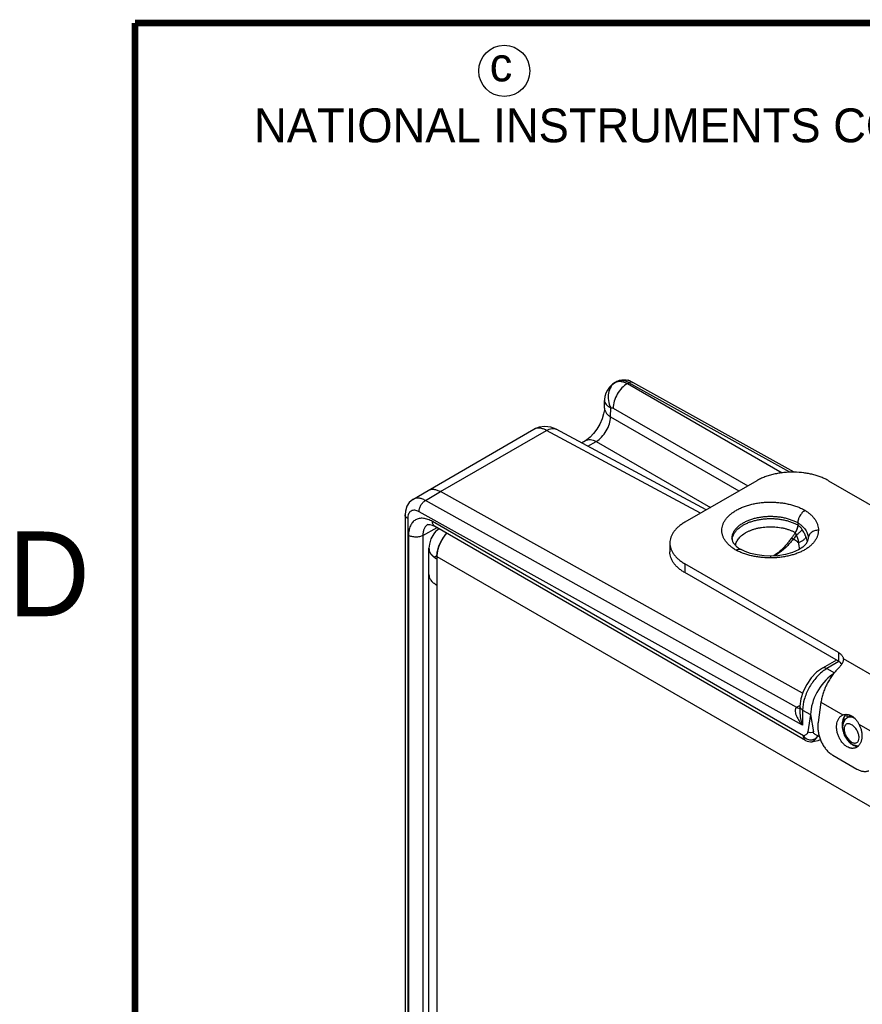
# Model space of a CAD drawing. Header units: inches. Extents: x 0 to 22, y 0 to 17.
# Tile 19 of 33: x 0.2 to 2.6, y 13.6 to 16.5. Entities that reach past the tile are written whole.
import ezdxf

# ---------------------------------------------------------------- set-up
doc = ezdxf.new("R2010")
doc.units = ezdxf.units.IN
doc.header["$LTSCALE"] = 1.21
doc.header["$MEASUREMENT"] = 0
doc.layers.get('0').update_dxf_attribs({"linetype": 'CONTINUOUS'})
for name, color, linetype in [('02___PRT_ALL_AXES', 7, 'CONTINUOUS'), ('03___PRT_ALL_CURVES', 7, 'CONTINUOUS'), ('FEATURES', 7, 'CONTINUOUS')]:
    doc.layers.add(name, color=color, linetype=linetype)
doc.styles.add('TEXTSTYLE_2', font='txt')

msp = doc.modelspace()

# ---------------------------------------------------------------- linework, layer by layer
at = {"color": 7, "linetype": 'CONTINUOUS'}
for p, q in [((1.9163, 15.4396), (1.9207, 15.4421)), ((1.9164, 15.4396), (1.9181, 15.4405)), ((1.9528, 15.4363), (1.9572, 15.4389)), ((1.9528, 15.4363), (2.409, 15.1729)), ((2.4314, 15.1747), (1.9572, 15.4389)), ((2.445, 15.1748), (1.969, 15.44)), ((1.8849, 15.3642), (1.8852, 15.3868)), ((1.8852, 15.3868), (1.8852, 15.3868)), ((1.9031, 15.3381), (1.9035, 15.3646)), ((1.9104, 15.3637), (2.3076, 15.1344)), ((1.9031, 15.3381), (2.2818, 15.1195)), ((1.3647, 15.121), (1.677, 15.3014)), ((1.4012, 15.1178), (1.7137, 15.2982)), ((1.6818, 15.3039), (1.677, 15.3013)), ((1.6818, 15.3039), (1.6818, 15.3039)), ((2.1681, 15.0538), (1.7137, 15.2982)), ((2.1852, 15.0637), (1.7428, 15.3017)), ((1.8174, 15.2615), (1.829, 15.2682)), ((1.8363, 15.2514), (1.8607, 15.2655)), ((1.8607, 15.2655), (2.1977, 15.0709)), ((1.3198, 15.0947), (1.3647, 15.121)), ((1.3565, 15.0915), (1.4012, 15.1178)), ((2.4695, 14.5225), (1.4012, 15.1178)), ((2.4521, 14.481), (1.3565, 15.0915)), ((1.2966, 15.0495), (1.2966, 12.6731)), ((2.4691, 14.4281), (1.3379, 15.0584)), ((1.3045, 15.0384), (1.3045, 12.6621)), ((1.3638, 15.0205), (1.3638, 15.0205)), ((2.4723, 14.3971), (1.3775, 15.0292)), ((2.4554, 15.0257), (2.4554, 15.019)), ((1.3491, 14.9883), (1.3911, 15.0113)), ((2.4785, 14.3834), (1.3838, 15.0155)), ((2.4479, 14.9967), (2.4477, 14.9969)), ((2.4562, 15.0185), (2.4554, 15.019)), ((1.3068, 14.9884), (1.3068, 12.7095)), ((1.3491, 14.9883), (1.3491, 12.7094)), ((2.4422, 14.9769), (2.4367, 14.9802)), ((2.4861, 14.9795), (2.4861, 14.979)), ((2.4861, 14.979), (2.4861, 14.9788)), ((2.4861, 14.979), (2.4861, 14.9788)), ((2.2857, 14.9474), (2.2879, 14.9465)), ((2.2996, 14.941), (2.2879, 14.9465)), ((2.3751, 14.9276), (2.3751, 14.9221)), ((2.5692, 14.6204), (2.5279, 14.5965)), ((2.5766, 14.6159), (2.541, 14.5953)), ((2.541, 14.5953), (2.5632, 14.583)), ((2.5575, 14.5756), (2.5575, 14.5777)), ((2.4621, 14.4869), (2.4525, 14.4812)), ((2.4618, 14.4846), (2.4616, 14.4685)), ((2.4697, 14.4732), (2.4691, 14.4281)), ((2.4697, 14.4732), (2.4933, 14.46)), ((2.4933, 14.46), (2.4854, 14.4087)), ((2.4933, 14.46), (2.5013, 14.4087)), ((2.6122, 14.4568), (2.6011, 14.4501)), ((2.6241, 14.4482), (2.6199, 14.4502)), ((2.4974, 14.3796), (2.4974, 14.3796))]:
    msp.add_line(p, q, dxfattribs=at)
at = {"color": 3, "linetype": 'CONTINUOUS'}
for p, q in [((1.3818, 14.9935), (1.373, 14.9782)), ((1.3868, 14.9997), (1.3818, 14.9935)), ((1.3959, 15.0085), (1.3868, 14.9996)), ((1.3868, 14.9996), (1.3868, 14.9997)), ((1.367, 12.7197), (1.367, 14.9511)), ((1.3905, 14.9266), (1.3905, 12.6788)), ((1.3905, 14.9266), (2.7863, 14.1207)), ((1.3728, 14.8563), (1.376, 14.8523))]:
    msp.add_line(p, q, dxfattribs=at)
at = {"color": 7, "linetype": 'CONTINUOUS', "const_width": 0.02}
for points in [[(0.5, 16.5), (0.5, 0.5)], [(21.5, 16.5), (0.5, 16.5)]]:
    msp.add_lwpolyline(points, dxfattribs=at)
at = {"color": 7, "linetype": 'CONTINUOUS'}
for points in [[(1.9164, 15.4396), (1.9088, 15.4344), (1.9002, 15.4262), (1.8938, 15.4172), (1.8893, 15.4079), (1.8865, 15.3985), (1.8853, 15.3893), (1.8852, 15.3868)], [(1.8849, 15.3642), (1.8846, 15.3588), (1.8825, 15.3468), (1.8781, 15.3323), (1.8713, 15.317), (1.8625, 15.302), (1.8525, 15.2888), (1.8423, 15.2781), (1.8331, 15.2708), (1.829, 15.2682)], [(1.7428, 15.3017), (1.7266, 15.308), (1.7094, 15.3101), (1.6925, 15.3078), (1.6818, 15.3039)], [(1.3198, 15.0947), (1.3091, 15.0858), (1.3017, 15.0742), (1.2975, 15.0602), (1.2966, 15.0495)], [(1.3638, 15.0205), (1.3655, 15.021), (1.3698, 15.0209), (1.3766, 15.019), (1.3838, 15.0155)], [(2.4861, 14.9788), (2.4845, 14.9709), (2.4795, 14.9628), (2.4704, 14.9541), (2.457, 14.9454), (2.4395, 14.9378)], [(2.3751, 14.9276), (2.3562, 14.9283), (2.3353, 14.931), (2.3162, 14.9353), (2.2996, 14.941)], [(2.4395, 14.9378), (2.4189, 14.932), (2.3961, 14.9286), (2.3751, 14.9276)], [(2.5279, 14.5965), (2.511, 14.5844), (2.495, 14.568), (2.4816, 14.5488), (2.4711, 14.5278), (2.4644, 14.5059), (2.4618, 14.4846)], [(2.4974, 14.3796), (2.5047, 14.3808), (2.5158, 14.3836), (2.522, 14.3863)]]:
    msp.add_lwpolyline(points, dxfattribs=at)
at = {"color": 3, "linetype": 'CONTINUOUS'}
msp.add_lwpolyline([(1.373, 14.9782), (1.3682, 14.963), (1.367, 14.9511)], dxfattribs=at)
at = {"color": 2, "linetype": 'CONTINUOUS'}
msp.add_circle((1.5893, 16.359), 0.0754, dxfattribs=at)
at = {"color": 7, "linetype": 'CONTINUOUS'}
for centre, radius, start, end in [((1.9407, 15.3928), 0.055, 73.436, 76.6606), ((1.9399, 15.3902), 0.0576, 70.2871, 73.4341), ((2.2999, 14.9723), 0.0387, 170.1965, 174.4187), ((2.3815, 14.945), 0.1055, 17.7839, 21.9167), ((2.3913, 14.9481), 0.0952, 13.1965, 17.8323), ((2.3407, 15.0369), 0.1046, 239.7306, 239.9069), ((2.4777, 14.4383), 0.0498, 120.4249, 120.8524), ((2.7157, 14.4715), 0.1268, 190.3552, 193.7672), ((2.7075, 14.4687), 0.1071, 189.4441, 189.8885), ((2.4935, 14.4094), 0.03, 239.9959, 277.3088), ((2.639, 14.4089), 0.0441, 236.5908, 239.963), ((2.6373, 14.4061), 0.0409, 239.9891, 243.538), ((2.6346, 14.397), 0.0302, 261.5479, 269.1847)]:
    msp.add_arc(centre, radius, start, end, dxfattribs=at)
at = {"color": 3, "linetype": 'CONTINUOUS'}
for centre, radius, start, end in [((1.4096, 14.9794), 0.0305, 112.7952, 138.389), ((1.5063, 14.9172), 0.1169, 141.0449, 146.226), ((1.5015, 14.921), 0.1107, 137.9324, 141.0088), ((1.505, 14.9171), 0.1158, 155.2553, 158.6933), ((1.5085, 14.9155), 0.1196, 149.828, 155.2596), ((1.5101, 14.9147), 0.1214, 146.2201, 149.8547), ((1.3942, 14.9511), 0.0271, 180.0445, 192.7826), ((1.4854, 14.9233), 0.0952, 165.1303, 168.3795), ((1.4073, 14.958), 0.0421, 218.7868, 219.9102), ((1.4094, 14.9599), 0.0449, 219.9438, 223.1276), ((1.422, 14.974), 0.0639, 232.6361, 235.5065), ((1.4219, 14.974), 0.0639, 233.0595, 235.4737), ((1.4261, 14.9802), 0.0713, 235.5436, 240.0227), ((1.4258, 14.9797), 0.0707, 235.5631, 240.019)]:
    msp.add_arc(centre, radius, start, end, dxfattribs=at)
at = {"color": 7, "linetype": 'CONTINUOUS'}
for centre, major_axis, ratio, start_param, end_param in [((2.5647, 14.5005), (0.0507, 0.0862), 0.58226, 0.889975, 2.360603), ((2.5646, 14.5005), (0.05, 0.0866), 0.577332, 0.848676, 0.885462)]:
    msp.add_ellipse(centre, major_axis=major_axis, ratio=ratio, start_param=start_param, end_param=end_param, dxfattribs=at)
for points, knots in [([(1.9181, 15.4405), (1.9126, 15.4373), (1.9027, 15.4278), (1.8952, 15.4081), (1.8952, 15.3859), (1.9, 15.3714), (1.9035, 15.3646)], [0, 0, 0, 0, 0.226221, 0.468112, 0.728455, 1, 1, 1, 1]), ([(1.9528, 15.4363), (1.9468, 15.4329), (1.9354, 15.4236), (1.922, 15.4057), (1.913, 15.3852), (1.9104, 15.3706), (1.9104, 15.3637)], [0, 0, 0, 0, 0.237278, 0.498977, 0.761233, 1, 1, 1, 1]), ([(1.9181, 15.4405), (1.9205, 15.4416), (1.9259, 15.4432), (1.9346, 15.4431), (1.9438, 15.4408), (1.9498, 15.438), (1.9528, 15.4363)], [0, 0, 0, 0, 0.218925, 0.453793, 0.713005, 1, 1, 1, 1]), ([(1.9207, 15.442), (1.9255, 15.4448), (1.9365, 15.4484), (1.9479, 15.4475), (1.9534, 15.4463)], [0, 0, 0, 0, 0.499196, 1, 1, 1, 1]), ([(1.9572, 15.4389), (1.954, 15.4407), (1.9476, 15.4436), (1.9378, 15.4458), (1.9286, 15.4455), (1.9231, 15.4435), (1.9207, 15.4421)], [0, 0, 0, 0, 0.288765, 0.547692, 0.781259, 1, 1, 1, 1]), ([(1.9572, 15.4389), (1.9592, 15.44), (1.9631, 15.4416), (1.9674, 15.4409), (1.969, 15.44)], [0, 0, 0, 0, 0.548047, 1, 1, 1, 1]), ([(1.9594, 15.4445), (1.9602, 15.4442), (1.9635, 15.4429), (1.9667, 15.4413), (1.969, 15.44)], [0, 0, 0, 0, 0.247471, 1, 1, 1, 1]), ([(1.8852, 15.3868), (1.8852, 15.3848), (1.8861, 15.3804), (1.8899, 15.3744), (1.8958, 15.369), (1.9008, 15.366), (1.9035, 15.3646)], [0, 0, 0, 0, 0.202004, 0.428737, 0.693644, 1, 1, 1, 1]), ([(1.8849, 15.3642), (1.8849, 15.3618), (1.8857, 15.3568), (1.8894, 15.3497), (1.8954, 15.3433), (1.9004, 15.3397), (1.9031, 15.3381)], [0, 0, 0, 0, 0.216979, 0.449724, 0.709504, 1, 1, 1, 1]), ([(1.9035, 15.3646), (1.9045, 15.365), (1.907, 15.3653), (1.9093, 15.3643), (1.9104, 15.3637)], [0, 0, 0, 0, 0.453041, 1, 1, 1, 1]), ([(1.8607, 15.2655), (1.8666, 15.269), (1.8777, 15.2785), (1.8908, 15.2965), (1.9, 15.3168), (1.9029, 15.3312), (1.9031, 15.3381)], [0, 0, 0, 0, 0.236117, 0.498882, 0.762252, 1, 1, 1, 1]), ([(1.7137, 15.2982), (1.7106, 15.2999), (1.7046, 15.3027), (1.6953, 15.305), (1.6866, 15.305), (1.6812, 15.3035), (1.6788, 15.3023)], [0, 0, 0, 0, 0.287109, 0.546485, 0.781388, 1, 1, 1, 1]), ([(1.7137, 15.2982), (1.7162, 15.2997), (1.7212, 15.3022), (1.729, 15.3042), (1.7364, 15.3042), (1.7408, 15.3027), (1.7428, 15.3017)], [0, 0, 0, 0, 0.28853, 0.547743, 0.781306, 1, 1, 1, 1]), ([(1.829, 15.2682), (1.8311, 15.2694), (1.8359, 15.2712), (1.8439, 15.2715), (1.8524, 15.2695), (1.8579, 15.267), (1.8607, 15.2655)], [0, 0, 0, 0, 0.218709, 0.452267, 0.711472, 1, 1, 1, 1]), ([(1.3647, 15.121), (1.3671, 15.1224), (1.3726, 15.1245), (1.3818, 15.1248), (1.3916, 15.1225), (1.398, 15.1196), (1.4012, 15.1178)], [0, 0, 0, 0, 0.218299, 0.45169, 0.710874, 1, 1, 1, 1]), ([(1.3565, 15.0915), (1.3532, 15.0933), (1.3468, 15.0963), (1.337, 15.0985), (1.3278, 15.0982), (1.3222, 15.0961), (1.3198, 15.0947)], [0, 0, 0, 0, 0.289212, 0.548219, 0.781568, 1, 1, 1, 1]), ([(1.3379, 15.0584), (1.3378, 15.0615), (1.3389, 15.0681), (1.3429, 15.0774), (1.3487, 15.0856), (1.3538, 15.09), (1.3565, 15.0915)], [0, 0, 0, 0, 0.238008, 0.50055, 0.762792, 1, 1, 1, 1]), ([(2.2734, 14.9447), (2.2702, 14.9466), (2.264, 14.9505), (2.2556, 14.957), (2.2494, 14.963), (2.2451, 14.9679), (2.2413, 14.9728), (2.2381, 14.9779), (2.2355, 14.9832), (2.2339, 14.9872), (2.2327, 14.9913), (2.2319, 14.9953), (2.2313, 14.9994), (2.2311, 15.0049), (2.2317, 15.0117), (2.2338, 15.0199), (2.2373, 15.0278), (2.2412, 15.0342), (2.245, 15.0391), (2.2493, 15.044), (2.2555, 15.0499), (2.2639, 15.0565), (2.2734, 15.0625), (2.2839, 15.068), (2.2953, 15.0728), (2.3074, 15.077), (2.3201, 15.0805), (2.3334, 15.0832), (2.3471, 15.0852), (2.3611, 15.0863), (2.3752, 15.0867), (2.3893, 15.0863), (2.4032, 15.0851), (2.4169, 15.0832), (2.4302, 15.0804), (2.4429, 15.0769), (2.455, 15.0728), (2.4664, 15.0679), (2.4735, 15.0642), (2.4769, 15.0622)], [0, 0, 0, 0, 0.030989, 0.060398, 0.088193, 0.101514, 0.114471, 0.139369, 0.151385, 0.163153, 0.174717, 0.186125, 0.197425, 0.20867, 0.231194, 0.25414, 0.277896, 0.302783, 0.315735, 0.32905, 0.356829, 0.386207, 0.417195, 0.449741, 0.483747, 0.519071, 0.555543, 0.592961, 0.631107, 0.669745, 0.708632, 0.747517, 0.786152, 0.824292, 0.861703, 0.89816, 0.933475, 0.967481, 1, 1, 1, 1]), ([(1.3045, 15.0384), (1.3023, 15.0397), (1.2985, 15.0427), (1.2966, 15.0474), (1.2966, 15.0495)], [0, 0, 0, 0, 0.550743, 1, 1, 1, 1]), ([(1.3379, 15.0584), (1.3358, 15.0595), (1.3317, 15.0614), (1.3253, 15.0628), (1.3194, 15.0626), (1.3141, 15.0606), (1.3098, 15.0569), (1.3067, 15.0517), (1.3049, 15.0454), (1.3045, 15.0409), (1.3045, 15.0384)], [0, 0, 0, 0, 0.143945, 0.272846, 0.389052, 0.498006, 0.60732, 0.724485, 0.854683, 1, 1, 1, 1]), ([(2.4769, 15.0622), (2.4762, 15.0618), (2.4748, 15.0609), (2.4727, 15.0594), (2.4707, 15.0577), (2.4687, 15.0557), (2.4668, 15.0536), (2.4643, 15.0506), (2.4616, 15.0466), (2.4594, 15.0423), (2.4579, 15.0387), (2.4567, 15.0352), (2.4559, 15.0316), (2.4554, 15.0282), (2.4554, 15.0265), (2.4554, 15.0257)], [0, 0, 0, 0, 0.056044, 0.114623, 0.175469, 0.238248, 0.302584, 0.368089, 0.501009, 0.633773, 0.699071, 0.763128, 0.886075, 0.944343, 1, 1, 1, 1]), ([(2.4769, 15.0622), (2.48, 15.0603), (2.4859, 15.0563), (2.4938, 15.0497), (2.5007, 15.0427), (2.5063, 15.0353), (2.5107, 15.0276), (2.5139, 15.0197), (2.5158, 15.0116), (2.5162, 15.0062), (2.5161, 15.0035)], [0, 0, 0, 0, 0.147805, 0.287797, 0.420222, 0.545718, 0.665109, 0.779577, 0.890674, 1, 1, 1, 1]), ([(1.3775, 15.0292), (1.3732, 15.0318), (1.3644, 15.0359), (1.351, 15.0392), (1.3384, 15.0388), (1.3272, 15.0348), (1.3181, 15.0271), (1.3115, 15.0163), (1.3076, 15.0031), (1.3068, 14.9935), (1.3068, 14.9884)], [0, 0, 0, 0, 0.144846, 0.274463, 0.391079, 0.499996, 0.608915, 0.725534, 0.855155, 1, 1, 1, 1]), ([(1.3638, 15.0205), (1.3615, 15.0192), (1.357, 15.0156), (1.3523, 15.0081), (1.3496, 14.9987), (1.3491, 14.9919), (1.3491, 14.9883)], [0, 0, 0, 0, 0.217952, 0.450686, 0.709717, 1, 1, 1, 1]), ([(1.3838, 15.0155), (1.3828, 15.0161), (1.3809, 15.0176), (1.3782, 15.0222), (1.3775, 15.0264), (1.3775, 15.0292)], [0, 0, 0, 0, 0.218322, 0.452317, 1, 1, 1, 1]), ([(2.2783, 15.0137), (2.2806, 15.0158), (2.2857, 15.02), (2.2942, 15.0255), (2.3037, 15.0304), (2.3141, 15.0347), (2.3252, 15.0383), (2.337, 15.0411), (2.3492, 15.0432), (2.3618, 15.0445), (2.3746, 15.0449), (2.3873, 15.0446), (2.3999, 15.0434), (2.4122, 15.0413), (2.424, 15.0386), (2.4352, 15.035), (2.4457, 15.0308), (2.4523, 15.0275), (2.4554, 15.0257)], [0, 0, 0, 0, 0.050788, 0.104814, 0.161977, 0.222052, 0.284702, 0.349512, 0.416002, 0.483644, 0.551882, 0.620144, 0.687858, 0.754465, 0.819431, 0.882276, 0.9426, 1, 1, 1, 1]), ([(2.2831, 15.0111), (2.2855, 15.0131), (2.2909, 15.0168), (2.2996, 15.0218), (2.3092, 15.0262), (2.3196, 15.0299), (2.3306, 15.033), (2.3421, 15.0354), (2.354, 15.0371), (2.3661, 15.038), (2.3783, 15.0382), (2.3905, 15.0376), (2.4025, 15.0363), (2.4142, 15.0343), (2.4255, 15.0315), (2.4362, 15.028), (2.4461, 15.0239), (2.4524, 15.0207), (2.4554, 15.019)], [0, 0, 0, 0, 0.052448, 0.107929, 0.166277, 0.227229, 0.290438, 0.355495, 0.421941, 0.489286, 0.557016, 0.624607, 0.691543, 0.757319, 0.821452, 0.88352, 0.94316, 1, 1, 1, 1]), ([(2.4554, 15.0257), (2.4578, 15.0242), (2.4623, 15.0211), (2.4685, 15.0159), (2.4738, 15.0104), (2.4783, 15.0045), (2.4818, 14.9985), (2.4843, 14.9922), (2.4858, 14.9859), (2.4861, 14.9816), (2.4861, 14.9795)], [0, 0, 0, 0, 0.145276, 0.284305, 0.416917, 0.543143, 0.663397, 0.778735, 0.890457, 1, 1, 1, 1]), ([(2.2612, 14.979), (2.2612, 14.9806), (2.2614, 14.9836), (2.2622, 14.9882), (2.2636, 14.9927), (2.2655, 14.9971), (2.2679, 15.0015), (2.272, 15.0072), (2.2756, 15.0112), (2.2783, 15.0137)], [0, 0, 0, 0, 0.114927, 0.230944, 0.349096, 0.470326, 0.595454, 0.725162, 1, 1, 1, 1]), ([(2.2618, 14.9789), (2.262, 14.9803), (2.2627, 14.9833), (2.2642, 14.9875), (2.2662, 14.9918), (2.2695, 14.9974), (2.275, 15.0041), (2.2802, 15.0088), (2.2831, 15.0111)], [0, 0, 0, 0, 0.112414, 0.227146, 0.344994, 0.466633, 0.723178, 1, 1, 1, 1]), ([(2.2716, 14.9588), (2.2719, 14.9607), (2.2728, 14.9645), (2.275, 14.9702), (2.2781, 14.9756), (2.2821, 14.9809), (2.287, 14.9859), (2.2926, 14.9906), (2.299, 14.9949), (2.3037, 14.9975), (2.3061, 14.9988)], [0, 0, 0, 0, 0.106061, 0.215423, 0.329567, 0.449643, 0.576429, 0.710373, 0.851606, 1, 1, 1, 1]), ([(2.3061, 14.9988), (2.3086, 15.0001), (2.3137, 15.0025), (2.3218, 15.0056), (2.3304, 15.0082), (2.3394, 15.0104), (2.3487, 15.0121), (2.3582, 15.0132), (2.3678, 15.0139), (2.3776, 15.014), (2.3873, 15.0136), (2.3969, 15.0127), (2.4063, 15.0113), (2.4154, 15.0094), (2.4242, 15.0069), (2.4325, 15.0041), (2.4404, 15.0007), (2.4453, 14.9982), (2.4477, 14.9969)], [0, 0, 0, 0, 0.056985, 0.116234, 0.177501, 0.240493, 0.304887, 0.370328, 0.436446, 0.502854, 0.569163, 0.634987, 0.699946, 0.763673, 0.825826, 0.886114, 0.944266, 1, 1, 1, 1]), ([(2.5161, 15.0035), (2.5161, 15.0022), (2.516, 14.9995), (2.5154, 14.9941), (2.5137, 14.9874), (2.511, 14.981), (2.5082, 14.9759), (2.5049, 14.9709), (2.4999, 14.9647), (2.4927, 14.9578), (2.4845, 14.9514), (2.4752, 14.9455), (2.4649, 14.9401), (2.4537, 14.9354), (2.4418, 14.9313), (2.4292, 14.928), (2.4161, 14.9253), (2.4027, 14.9234), (2.3889, 14.9223), (2.3797, 14.9221), (2.3751, 14.9221)], [0, 0, 0, 0, 0.02247, 0.045058, 0.090905, 0.138282, 0.162784, 0.187921, 0.240282, 0.295699, 0.354353, 0.416312, 0.481464, 0.549588, 0.620381, 0.693475, 0.768444, 0.844848, 0.922222, 1, 1, 1, 1]), ([(2.4479, 14.9967), (2.4461, 14.9939), (2.4425, 14.9883), (2.4386, 14.9829), (2.4367, 14.9802)], [0, 0, 0, 0, 0.501448, 1, 1, 1, 1]), ([(2.4554, 15.019), (2.4554, 15.0181), (2.4553, 15.0163), (2.4548, 15.0136), (2.4542, 15.0108), (2.4533, 15.008), (2.4522, 15.0051), (2.4509, 15.0023), (2.4494, 14.9995), (2.4483, 14.9977), (2.4477, 14.9969)], [0, 0, 0, 0, 0.111072, 0.227142, 0.348066, 0.473291, 0.602051, 0.733528, 0.866608, 1, 1, 1, 1]), ([(2.4479, 14.9967), (2.4491, 14.9984), (2.4513, 15.002), (2.4539, 15.0075), (2.4553, 15.0122), (2.456, 15.0159), (2.4561, 15.0176), (2.4562, 15.0185)], [0, 0, 0, 0, 0.267946, 0.52859, 0.774479, 0.890177, 1, 1, 1, 1]), ([(2.4506, 14.9893), (2.4506, 14.99), (2.4504, 14.9911), (2.4502, 14.9924), (2.4498, 14.9937), (2.4492, 14.9953), (2.4484, 14.9963), (2.4479, 14.9967)], [0, 0, 0, 0, 0.262171, 0.391492, 0.51925, 0.766783, 1, 1, 1, 1]), ([(2.468, 15.0062), (2.4676, 15.0056), (2.4669, 15.0042), (2.4654, 15.0021), (2.4636, 15), (2.4615, 14.9978), (2.4591, 14.9956), (2.4565, 14.9935), (2.4537, 14.9913), (2.4517, 14.99), (2.4506, 14.9893)], [0, 0, 0, 0, 0.090993, 0.193894, 0.307941, 0.432062, 0.564976, 0.705167, 0.850912, 1, 1, 1, 1]), ([(2.4562, 15.0185), (2.4573, 15.0177), (2.4595, 15.016), (2.4636, 15.0121), (2.4663, 15.0087), (2.468, 15.0062)], [0, 0, 0, 0, 0.240765, 0.487794, 1, 1, 1, 1]), ([(2.4793, 14.9844), (2.479, 14.9853), (2.4782, 14.9872), (2.4766, 14.9909), (2.4743, 14.9955), (2.4713, 15.001), (2.4691, 15.0045), (2.468, 15.0062)], [0, 0, 0, 0, 0.121141, 0.244115, 0.493495, 0.7458, 1, 1, 1, 1]), ([(2.5161, 15.0035), (2.5142, 15.0035), (2.5103, 15.0032), (2.5047, 15.0019), (2.4995, 14.9996), (2.495, 14.9966), (2.4918, 14.9935), (2.4897, 14.9908), (2.4885, 14.9886), (2.4874, 14.9863), (2.4865, 14.9833), (2.4861, 14.9808), (2.4861, 14.9792)], [0, 0, 0, 0, 0.136873, 0.272128, 0.404068, 0.53172, 0.65453, 0.714225, 0.772843, 0.830555, 0.887565, 1, 1, 1, 1]), ([(1.3491, 14.9883), (1.3461, 14.9866), (1.3391, 14.9841), (1.3279, 14.9829), (1.3168, 14.9842), (1.3098, 14.9867), (1.3068, 14.9884)], [0, 0, 0, 0, 0.237759, 0.500549, 0.76304, 1, 1, 1, 1]), ([(2.2612, 14.979), (2.2612, 14.9785), (2.2612, 14.9775), (2.2615, 14.9754), (2.2621, 14.9731), (2.263, 14.9708), (2.2643, 14.9681), (2.2666, 14.9645), (2.2695, 14.9609), (2.2724, 14.9579), (2.2759, 14.9547), (2.281, 14.9508), (2.2855, 14.9479), (2.2879, 14.9465)], [0, 0, 0, 0, 0.033991, 0.069773, 0.14884, 0.193399, 0.242, 0.35271, 0.483995, 0.557664, 0.63645, 0.808745, 1, 1, 1, 1]), ([(2.4367, 14.9802), (2.4343, 14.977), (2.4295, 14.9706), (2.422, 14.9615), (2.4143, 14.9529), (2.4089, 14.9475), (2.4061, 14.9449)], [0, 0, 0, 0, 0.256685, 0.509585, 0.757587, 1, 1, 1, 1]), ([(2.4422, 14.9769), (2.4396, 14.9738), (2.4344, 14.9677), (2.4262, 14.959), (2.4178, 14.9509), (2.4119, 14.9458), (2.409, 14.9434)], [0, 0, 0, 0, 0.255449, 0.507838, 0.756204, 1, 1, 1, 1]), ([(2.4506, 14.9893), (2.4494, 14.9872), (2.4468, 14.9829), (2.4438, 14.9788), (2.4422, 14.9769)], [0, 0, 0, 0, 0.500595, 1, 1, 1, 1]), ([(2.4578, 14.9665), (2.4566, 14.9674), (2.4515, 14.9711), (2.4462, 14.9745), (2.4422, 14.9769)], [0, 0, 0, 0, 0.245803, 1, 1, 1, 1]), ([(2.4578, 14.9665), (2.4578, 14.967), (2.4579, 14.968), (2.4577, 14.97), (2.4574, 14.9725), (2.4567, 14.9755), (2.4559, 14.9784), (2.4548, 14.9812), (2.4532, 14.9849), (2.4517, 14.9876), (2.4506, 14.9893)], [0, 0, 0, 0, 0.061824, 0.123746, 0.247963, 0.372688, 0.497794, 0.623153, 0.748682, 1, 1, 1, 1]), ([(2.4793, 14.9844), (2.4791, 14.9836), (2.4784, 14.9819), (2.4769, 14.9795), (2.4748, 14.9771), (2.4721, 14.9747), (2.4691, 14.9724), (2.4656, 14.9702), (2.4618, 14.9682), (2.4592, 14.9671), (2.4578, 14.9665)], [0, 0, 0, 0, 0.08735, 0.18666, 0.298273, 0.4216, 0.555436, 0.698026, 0.847205, 1, 1, 1, 1]), ([(2.4608, 14.9477), (2.4606, 14.9508), (2.4598, 14.9571), (2.4586, 14.9634), (2.4578, 14.9665)], [0, 0, 0, 0, 0.491037, 1, 1, 1, 1]), ([(2.2734, 14.9447), (2.2745, 14.9453), (2.2766, 14.9464), (2.2798, 14.9475), (2.2828, 14.9478), (2.2848, 14.9476), (2.2857, 14.9474)], [0, 0, 0, 0, 0.284091, 0.544204, 0.78113, 1, 1, 1, 1]), ([(2.3751, 14.9221), (2.3705, 14.9221), (2.3612, 14.9223), (2.3474, 14.9234), (2.3338, 14.9252), (2.3206, 14.9277), (2.3079, 14.9309), (2.2957, 14.9348), (2.2842, 14.9393), (2.2769, 14.9428), (2.2734, 14.9447)], [0, 0, 0, 0, 0.132448, 0.264221, 0.394556, 0.52274, 0.648019, 0.769751, 0.88735, 1, 1, 1, 1]), ([(2.4061, 14.9449), (2.4044, 14.9433), (2.3976, 14.9371), (2.3904, 14.9315), (2.3847, 14.9277)], [0, 0, 0, 0, 0.25659, 1, 1, 1, 1]), ([(2.409, 14.9434), (2.4054, 14.9404), (2.3981, 14.9349), (2.3904, 14.93), (2.3865, 14.9278)], [0, 0, 0, 0, 0.506544, 1, 1, 1, 1]), ([(2.5327, 14.59), (2.5236, 14.5835), (2.5067, 14.5673), (2.487, 14.5382), (2.4737, 14.5062), (2.4698, 14.4838), (2.4697, 14.4732)], [0, 0, 0, 0, 0.244481, 0.507522, 0.766515, 1, 1, 1, 1]), ([(2.541, 14.5953), (2.5388, 14.5965), (2.5345, 14.5983), (2.5296, 14.5975), (2.5279, 14.5965)], [0, 0, 0, 0, 0.549277, 1, 1, 1, 1]), ([(2.541, 14.5953), (2.5403, 14.5949), (2.5375, 14.5932), (2.5347, 14.5914), (2.5327, 14.59)], [0, 0, 0, 0, 0.244542, 1, 1, 1, 1]), ([(2.4521, 14.481), (2.4512, 14.4804), (2.4495, 14.4789), (2.448, 14.4758), (2.4475, 14.4724), (2.4476, 14.4677), (2.4489, 14.4617), (2.4516, 14.4546), (2.4551, 14.4477), (2.4607, 14.4386), (2.4655, 14.4322), (2.4691, 14.4281)], [0, 0, 0, 0, 0.055604, 0.110415, 0.166572, 0.224521, 0.345103, 0.470593, 0.599551, 0.73111, 1, 1, 1, 1]), ([(2.4521, 14.481), (2.453, 14.4805), (2.456, 14.4791), (2.4595, 14.4785), (2.4619, 14.479)], [0, 0, 0, 0, 0.283083, 1, 1, 1, 1]), ([(2.4525, 14.4812), (2.4533, 14.4807), (2.4562, 14.4793), (2.4596, 14.4787), (2.4619, 14.4791)], [0, 0, 0, 0, 0.282178, 1, 1, 1, 1]), ([(2.4616, 14.4685), (2.4615, 14.4615), (2.4631, 14.4478), (2.4668, 14.4345), (2.4691, 14.4281)], [0, 0, 0, 0, 0.504047, 1, 1, 1, 1]), ([(2.4697, 14.4732), (2.4675, 14.4745), (2.4636, 14.4776), (2.4618, 14.4824), (2.4618, 14.4846)], [0, 0, 0, 0, 0.549509, 1, 1, 1, 1]), ([(2.5938, 14.4563), (2.5925, 14.4545), (2.5901, 14.4505), (2.5876, 14.4437), (2.5862, 14.4362), (2.5859, 14.4309), (2.586, 14.4282)], [0, 0, 0, 0, 0.225516, 0.467404, 0.726065, 1, 1, 1, 1]), ([(2.6011, 14.4501), (2.5978, 14.448), (2.592, 14.4423), (2.5891, 14.4347), (2.5884, 14.4308)], [0, 0, 0, 0, 0.498327, 1, 1, 1, 1]), ([(2.5885, 14.4308), (2.5885, 14.433), (2.5886, 14.4363), (2.5891, 14.4405), (2.5902, 14.4462), (2.5917, 14.4507), (2.5934, 14.454)], [0, 0, 0, 0, 0.276915, 0.409501, 0.537693, 1, 1, 1, 1]), ([(2.5934, 14.454), (2.5941, 14.4553), (2.5956, 14.4576), (2.5975, 14.4598), (2.5984, 14.4607)], [0, 0, 0, 0, 0.522668, 1, 1, 1, 1]), ([(2.5978, 14.4605), (2.5974, 14.4602), (2.596, 14.4589), (2.5947, 14.4575), (2.5938, 14.4563)], [0, 0, 0, 0, 0.245353, 1, 1, 1, 1]), ([(2.6019, 14.4511), (2.6017, 14.4519), (2.6012, 14.455), (2.6009, 14.4581), (2.6007, 14.4605)], [0, 0, 0, 0, 0.254914, 1, 1, 1, 1]), ([(2.6199, 14.4502), (2.6167, 14.4516), (2.6103, 14.4532), (2.6037, 14.4516), (2.6011, 14.4501)], [0, 0, 0, 0, 0.538621, 1, 1, 1, 1]), ([(2.586, 14.4282), (2.586, 14.4272), (2.5862, 14.4234), (2.5866, 14.4196), (2.5872, 14.4168)], [0, 0, 0, 0, 0.245608, 1, 1, 1, 1]), ([(2.5872, 14.4168), (2.5876, 14.4144), (2.5887, 14.4096), (2.5919, 14.4004), (2.5953, 14.3938), (2.5979, 14.3897)], [0, 0, 0, 0, 0.249566, 0.501374, 1, 1, 1, 1]), ([(2.5884, 14.4308), (2.588, 14.4289), (2.5877, 14.4263), (2.5876, 14.4237), (2.5876, 14.4231)], [0, 0, 0, 0, 0.74662, 1, 1, 1, 1]), ([(2.5876, 14.4231), (2.5876, 14.422), (2.5878, 14.4178), (2.5885, 14.4135), (2.5893, 14.4104)], [0, 0, 0, 0, 0.243355, 1, 1, 1, 1]), ([(2.5893, 14.4104), (2.5905, 14.4058), (2.5939, 14.3969), (2.6038, 14.3814), (2.6149, 14.3721), (2.6231, 14.369)], [0, 0, 0, 0, 0.256701, 0.516911, 1, 1, 1, 1]), ([(2.6362, 14.3914), (2.6362, 14.3951), (2.6348, 14.4027), (2.6301, 14.4134), (2.6232, 14.4229), (2.616, 14.4289), (2.61, 14.4318), (2.6058, 14.4328), (2.6019, 14.4327), (2.5984, 14.4314), (2.5955, 14.429), (2.5927, 14.4243), (2.592, 14.4199), (2.592, 14.4169)], [0, 0, 0, 0, 0.138346, 0.291579, 0.444828, 0.583166, 0.64366, 0.697777, 0.74645, 0.791907, 0.837364, 0.886024, 1, 1, 1, 1]), ([(2.592, 14.4169), (2.592, 14.4133), (2.5934, 14.4057), (2.5981, 14.395), (2.605, 14.3855), (2.6122, 14.3795), (2.6182, 14.3766), (2.6224, 14.3756), (2.6263, 14.3757), (2.6298, 14.377), (2.6327, 14.3794), (2.6355, 14.3841), (2.6362, 14.3885), (2.6362, 14.3914)], [0, 0, 0, 0, 0.138346, 0.291579, 0.444828, 0.583166, 0.64366, 0.697777, 0.74645, 0.791907, 0.837364, 0.886024, 1, 1, 1, 1]), ([(2.4723, 14.3971), (2.4736, 14.3979), (2.4763, 14.3991), (2.4804, 14.401), (2.484, 14.404), (2.4852, 14.4071), (2.4854, 14.4087)], [0, 0, 0, 0, 0.243138, 0.48921, 0.7301, 1, 1, 1, 1]), ([(2.4723, 14.3971), (2.4731, 14.3952), (2.476, 14.3919), (2.4812, 14.3882), (2.4871, 14.3857), (2.4955, 14.3846), (2.5061, 14.3873), (2.5124, 14.3935), (2.5146, 14.397)], [0, 0, 0, 0, 0.124922, 0.251874, 0.376545, 0.502215, 0.751073, 1, 1, 1, 1]), ([(2.4785, 14.3834), (2.4775, 14.384), (2.4757, 14.3855), (2.4729, 14.3901), (2.4723, 14.3943), (2.4723, 14.3971)], [0, 0, 0, 0, 0.218414, 0.45226, 1, 1, 1, 1]), ([(2.5013, 14.4087), (2.4991, 14.407), (2.4934, 14.4054), (2.4876, 14.407), (2.4854, 14.4087)], [0, 0, 0, 0, 0.500434, 1, 1, 1, 1]), ([(2.5146, 14.397), (2.5129, 14.395), (2.5106, 14.3904), (2.506, 14.3852), (2.5018, 14.3814), (2.4987, 14.3798), (2.4974, 14.3796)], [0, 0, 0, 0, 0.317336, 0.604789, 0.835985, 1, 1, 1, 1]), ([(2.5146, 14.397), (2.5132, 14.3979), (2.5104, 14.3993), (2.5064, 14.4012), (2.5027, 14.4041), (2.5016, 14.4071), (2.5013, 14.4087)], [0, 0, 0, 0, 0.257541, 0.505483, 0.740209, 1, 1, 1, 1]), ([(2.5979, 14.3897), (2.599, 14.3879), (2.6015, 14.3844), (2.6068, 14.3782), (2.6114, 14.3742), (2.6147, 14.3721)], [0, 0, 0, 0, 0.263694, 0.519409, 1, 1, 1, 1]), ([(2.6191, 14.3695), (2.6203, 14.369), (2.6225, 14.368), (2.6259, 14.3669), (2.6294, 14.3662), (2.6316, 14.366), (2.6328, 14.366)], [0, 0, 0, 0, 0.263642, 0.517692, 0.762696, 1, 1, 1, 1]), ([(2.6331, 14.3664), (2.6315, 14.3665), (2.6281, 14.3671), (2.6249, 14.3683), (2.6233, 14.3691)], [0, 0, 0, 0, 0.473443, 1, 1, 1, 1])]:
    msp.add_open_spline(points, degree=3, knots=knots, dxfattribs=at)
at = {"color": 3, "linetype": 'CONTINUOUS'}
for points, knots in [([(1.4193, 14.9952), (1.4166, 14.9922), (1.4115, 14.9858), (1.407, 14.979), (1.405, 14.9754)], [0, 0, 0, 0, 0.49469, 1, 1, 1, 1]), ([(1.405, 14.9754), (1.4027, 14.9714), (1.3986, 14.9634), (1.394, 14.9509), (1.3912, 14.9386), (1.3905, 14.9305), (1.3905, 14.9266)], [0, 0, 0, 0, 0.266061, 0.525315, 0.771759, 1, 1, 1, 1]), ([(1.3836, 14.923), (1.381, 14.9249), (1.3764, 14.9289), (1.3719, 14.9348), (1.3694, 14.9398), (1.368, 14.9435), (1.3672, 14.9473), (1.367, 14.9499), (1.367, 14.9511)], [0, 0, 0, 0, 0.281477, 0.537824, 0.6582, 0.774526, 0.888002, 1, 1, 1, 1]), ([(1.3905, 14.9266), (1.3905, 14.9292), (1.3908, 14.9345), (1.3916, 14.9398), (1.3922, 14.9424)], [0, 0, 0, 0, 0.485994, 1, 1, 1, 1]), ([(1.3934, 14.9477), (1.3937, 14.9487), (1.3947, 14.9525), (1.3961, 14.9564), (1.3972, 14.9592)], [0, 0, 0, 0, 0.245971, 1, 1, 1, 1]), ([(1.3832, 14.9232), (1.3826, 14.9237), (1.3803, 14.9255), (1.3781, 14.9276), (1.3766, 14.9291)], [0, 0, 0, 0, 0.258104, 1, 1, 1, 1]), ([(1.3836, 14.923), (1.3838, 14.9237), (1.3842, 14.9247), (1.3852, 14.9259), (1.3861, 14.9266), (1.3871, 14.9271), (1.3882, 14.9273), (1.3893, 14.9271), (1.3901, 14.9268), (1.3905, 14.9266)], [0, 0, 0, 0, 0.248565, 0.372549, 0.493931, 0.612941, 0.732414, 0.858459, 1, 1, 1, 1]), ([(1.3905, 14.8409), (1.3887, 14.8419), (1.3852, 14.8441), (1.3791, 14.8488), (1.3741, 14.8541), (1.3704, 14.86), (1.3685, 14.8644), (1.3673, 14.8689), (1.367, 14.872), (1.367, 14.8735)], [0, 0, 0, 0, 0.148268, 0.289291, 0.548524, 0.667959, 0.781927, 0.89198, 1, 1, 1, 1]), ([(1.367, 14.8735), (1.367, 14.8723), (1.3672, 14.8698), (1.3677, 14.8673), (1.3681, 14.8661)], [0, 0, 0, 0, 0.496768, 1, 1, 1, 1])]:
    msp.add_open_spline(points, degree=3, knots=knots, dxfattribs=at)
at = {"color": 7, "linetype": 'CONTINUOUS'}
for points in [[(2.5146, 14.397), (2.5159, 14.3963), (2.5173, 14.3957), (2.5188, 14.3953)], [(2.6231, 14.369), (2.6254, 14.3681), (2.6278, 14.3675), (2.6302, 14.3671)]]:
    msp.add_open_spline(points, degree=3, dxfattribs=at)
at = {"layer": '02___PRT_ALL_AXES', "color": 7, "linetype": 'CONTINUOUS'}
for p, q in [((2.5238, 14.4963), (2.5887, 14.4588)), ((2.5887, 14.4588), (2.5891, 14.4589)), ((2.6357, 14.4317), (2.7006, 14.3942))]:
    msp.add_line(p, q, dxfattribs=at)
for points, knots in [([(2.5762, 14.3944), (2.5748, 14.3976), (2.573, 14.4026), (2.5714, 14.4094), (2.5705, 14.4146), (2.57, 14.4196), (2.5699, 14.4246), (2.5702, 14.4295), (2.5711, 14.4355), (2.5727, 14.4412), (2.5751, 14.4463), (2.5773, 14.4497), (2.5797, 14.4527), (2.5824, 14.4552), (2.5854, 14.4573), (2.5876, 14.4584), (2.5887, 14.4588)], [0, 0, 0, 0, 0.146658, 0.219451, 0.291312, 0.361854, 0.430732, 0.497638, 0.562331, 0.684324, 0.741695, 0.796712, 0.849637, 0.900851, 0.950813, 1, 1, 1, 1]), ([(2.5891, 14.4589), (2.5906, 14.4595), (2.5937, 14.4603), (2.5969, 14.4605), (2.5985, 14.4605)], [0, 0, 0, 0, 0.491707, 1, 1, 1, 1]), ([(2.5985, 14.4605), (2.5998, 14.4605), (2.6025, 14.4602), (2.6064, 14.4593), (2.6103, 14.4579), (2.6129, 14.4566), (2.6141, 14.4559)], [0, 0, 0, 0, 0.237899, 0.483402, 0.737297, 1, 1, 1, 1]), ([(2.6141, 14.4559), (2.6163, 14.4546), (2.6206, 14.4516), (2.6263, 14.4459), (2.6314, 14.4392), (2.6343, 14.4343), (2.6357, 14.4317)], [0, 0, 0, 0, 0.230599, 0.475027, 0.732366, 1, 1, 1, 1]), ([(2.6357, 14.4317), (2.6364, 14.4302), (2.6379, 14.4273), (2.6404, 14.4213), (2.6428, 14.4136), (2.6442, 14.4056), (2.6446, 14.3994), (2.6446, 14.3948), (2.6443, 14.3904), (2.6436, 14.3861), (2.6426, 14.3821), (2.6414, 14.3783), (2.6398, 14.3748), (2.6379, 14.3716), (2.6357, 14.3687), (2.6341, 14.367), (2.6332, 14.3663)], [0, 0, 0, 0, 0.069648, 0.139784, 0.279694, 0.416932, 0.483839, 0.5492, 0.612773, 0.674376, 0.733869, 0.791186, 0.846331, 0.89938, 0.950517, 1, 1, 1, 1]), ([(2.6009, 14.3647), (2.5996, 14.3655), (2.5971, 14.3671), (2.5922, 14.3709), (2.5866, 14.3768), (2.5807, 14.385), (2.5776, 14.3912), (2.5762, 14.3944)], [0, 0, 0, 0, 0.11219, 0.229002, 0.474538, 0.733171, 1, 1, 1, 1]), ([(2.6255, 14.3615), (2.6246, 14.3612), (2.6227, 14.3606), (2.6197, 14.3601), (2.6166, 14.36), (2.6135, 14.3602), (2.6103, 14.3608), (2.606, 14.3621), (2.6029, 14.3636), (2.6009, 14.3647)], [0, 0, 0, 0, 0.115772, 0.232557, 0.351318, 0.472947, 0.598209, 0.727713, 1, 1, 1, 1]), ([(2.6332, 14.3663), (2.6321, 14.3652), (2.6302, 14.3639), (2.6276, 14.3624), (2.6262, 14.3618), (2.6255, 14.3615)], [0, 0, 0, 0, 0.504688, 0.752979, 1, 1, 1, 1])]:
    msp.add_open_spline(points, degree=3, knots=knots, dxfattribs=at)
at = {"layer": '03___PRT_ALL_CURVES', "color": 40, "linetype": 'CONTINUOUS'}
for p, q in [((1.4192, 14.9951), (1.4152, 14.9904)), ((1.369, 14.9409), (1.3682, 14.9433)), ((1.3854, 14.9216), (1.3837, 14.9229)), ((1.3861, 14.9212), (1.3854, 14.9216)), ((1.3877, 14.9201), (1.3861, 14.9212)), ((1.3883, 14.9197), (1.3877, 14.9201)), ((1.3905, 14.9184), (1.3883, 14.9197)), ((1.3905, 14.9266), (1.3905, 14.9184))]:
    msp.add_line(p, q, dxfattribs=at)
for points, knots in [([(1.4152, 14.9904), (1.4148, 14.9899), (1.4141, 14.989), (1.4133, 14.9879), (1.4127, 14.9872), (1.4123, 14.9866), (1.412, 14.9862), (1.4118, 14.9859), (1.4116, 14.9856), (1.4112, 14.985), (1.4107, 14.9844), (1.4103, 14.9838), (1.4099, 14.9833), (1.4096, 14.9828), (1.4092, 14.9822), (1.4088, 14.9816), (1.4085, 14.9811), (1.4083, 14.9808), (1.408, 14.9804), (1.4078, 14.98), (1.4074, 14.9793), (1.4068, 14.9785), (1.406, 14.9771), (1.4054, 14.9761), (1.405, 14.9754)], [0, 0, 0, 0, 0.125, 0.1875, 0.25, 0.28125, 0.3125, 0.328125, 0.34375, 0.375, 0.4375, 0.46875, 0.5, 0.53125, 0.5625, 0.625, 0.65625, 0.671875, 0.6875, 0.71875, 0.75, 0.8125, 0.875, 1, 1, 1, 1]), ([(1.405, 14.9754), (1.4048, 14.9751), (1.4045, 14.9745), (1.404, 14.9737), (1.4037, 14.9731), (1.4035, 14.9728), (1.4033, 14.9724), (1.4031, 14.972), (1.4028, 14.9715), (1.4025, 14.971), (1.4023, 14.9705), (1.4021, 14.9702), (1.4019, 14.9698), (1.4017, 14.9693), (1.4013, 14.9686), (1.401, 14.968), (1.4008, 14.9675), (1.4005, 14.9669), (1.4002, 14.9662), (1.3999, 14.9655), (1.3996, 14.9649), (1.3994, 14.9645), (1.3993, 14.9642), (1.3991, 14.9638), (1.3989, 14.9633), (1.3986, 14.9628), (1.3985, 14.9624), (1.3983, 14.962), (1.3982, 14.9617), (1.3979, 14.961), (1.3975, 14.9601), (1.3973, 14.9594), (1.3971, 14.9591)], [0, 0, 0, 0, 0.0625, 0.125, 0.15625, 0.171875, 0.1875, 0.21875, 0.25, 0.28125, 0.3125, 0.328125, 0.34375, 0.375, 0.4375, 0.46875, 0.5, 0.53125, 0.5625, 0.625, 0.65625, 0.671875, 0.6875, 0.71875, 0.75, 0.78125, 0.8125, 0.828125, 0.84375, 0.875, 0.9375, 1, 1, 1, 1]), ([(1.3682, 14.9433), (1.3681, 14.9436), (1.368, 14.9441), (1.3678, 14.9447), (1.3677, 14.9452), (1.3676, 14.9457), (1.3675, 14.9461), (1.3674, 14.9466), (1.3673, 14.9471), (1.3673, 14.9476), (1.3672, 14.948), (1.3672, 14.9483), (1.3671, 14.9487), (1.3671, 14.9491), (1.3671, 14.9496), (1.367, 14.9499), (1.367, 14.9504), (1.367, 14.9508), (1.367, 14.9512)], [0, 0, 0, 0, 0.125, 0.1875, 0.25, 0.3125, 0.375, 0.4375, 0.5, 0.5625, 0.625, 0.65625, 0.6875, 0.75, 0.8125, 0.84375, 0.875, 1, 1, 1, 1]), ([(1.3737, 14.9327), (1.3736, 14.9328), (1.3733, 14.9331), (1.3731, 14.9335), (1.3729, 14.9338), (1.3726, 14.9341), (1.3724, 14.9345), (1.372, 14.935), (1.3717, 14.9355), (1.3714, 14.9361), (1.3711, 14.9366), (1.3708, 14.9371), (1.3705, 14.9376), (1.3702, 14.9381), (1.37, 14.9387), (1.3698, 14.9391), (1.3696, 14.9394), (1.3694, 14.94), (1.3692, 14.9405), (1.369, 14.9409)], [0, 0, 0, 0, 0.0625, 0.125, 0.15625, 0.1875, 0.25, 0.3125, 0.375, 0.4375, 0.5, 0.5625, 0.625, 0.6875, 0.75, 0.8125, 0.84375, 0.875, 1, 1, 1, 1]), ([(1.3782, 14.9275), (1.3781, 14.9276), (1.378, 14.9278), (1.3777, 14.928), (1.3776, 14.9282), (1.3774, 14.9284), (1.377, 14.9287), (1.3765, 14.9293), (1.3759, 14.9299), (1.3754, 14.9306), (1.3749, 14.9311), (1.3746, 14.9315), (1.3744, 14.9317), (1.3741, 14.9321), (1.3739, 14.9324), (1.3737, 14.9327)], [0, 0, 0, 0, 0.0625, 0.125, 0.15625, 0.1875, 0.25, 0.375, 0.5, 0.625, 0.75, 0.8125, 0.84375, 0.875, 1, 1, 1, 1]), ([(1.3921, 14.9424), (1.3921, 14.9421), (1.392, 14.9414), (1.3918, 14.9406), (1.3917, 14.94), (1.3916, 14.9394), (1.3915, 14.9389), (1.3914, 14.9384), (1.3913, 14.9379), (1.3913, 14.9374), (1.3912, 14.9371), (1.3912, 14.9367), (1.3911, 14.9362), (1.391, 14.9356), (1.391, 14.9349), (1.3909, 14.9344), (1.3908, 14.9339), (1.3908, 14.9332), (1.3907, 14.9326), (1.3907, 14.932), (1.3906, 14.9316), (1.3906, 14.9313), (1.3906, 14.9309), (1.3906, 14.9305), (1.3906, 14.93), (1.3905, 14.9296), (1.3905, 14.9291), (1.3905, 14.9284), (1.3905, 14.9276), (1.3905, 14.9269), (1.3905, 14.9266)], [0, 0, 0, 0, 0.0625, 0.125, 0.15625, 0.1875, 0.21875, 0.25, 0.28125, 0.3125, 0.328125, 0.34375, 0.375, 0.4375, 0.46875, 0.5, 0.53125, 0.5625, 0.625, 0.65625, 0.671875, 0.6875, 0.71875, 0.75, 0.78125, 0.8125, 0.84375, 0.875, 0.9375, 1, 1, 1, 1]), ([(1.3971, 14.9591), (1.397, 14.9587), (1.3967, 14.9581), (1.3964, 14.9572), (1.3962, 14.9566), (1.396, 14.956), (1.3958, 14.9555), (1.3956, 14.9549), (1.3954, 14.9544), (1.3953, 14.9539), (1.3951, 14.9536), (1.395, 14.9532), (1.3949, 14.9526), (1.3946, 14.952), (1.3944, 14.9513), (1.3943, 14.9508), (1.3941, 14.9503), (1.3939, 14.9495), (1.3937, 14.9488), (1.3935, 14.9482), (1.3934, 14.9478), (1.3934, 14.9475), (1.3932, 14.9471), (1.3931, 14.9466), (1.393, 14.9461), (1.3929, 14.9456), (1.3927, 14.9451), (1.3926, 14.9444), (1.3924, 14.9435), (1.3922, 14.9428), (1.3921, 14.9424)], [0, 0, 0, 0, 0.0625, 0.125, 0.15625, 0.1875, 0.21875, 0.25, 0.28125, 0.3125, 0.328125, 0.34375, 0.375, 0.4375, 0.46875, 0.5, 0.53125, 0.5625, 0.625, 0.65625, 0.671875, 0.6875, 0.71875, 0.75, 0.78125, 0.8125, 0.84375, 0.875, 0.9375, 1, 1, 1, 1]), ([(1.3837, 14.9229), (1.3836, 14.923), (1.3834, 14.9231), (1.3831, 14.9233), (1.3829, 14.9235), (1.3826, 14.9237), (1.3823, 14.9239), (1.382, 14.9242), (1.3816, 14.9245), (1.3812, 14.9248), (1.3809, 14.9251), (1.3805, 14.9254), (1.3802, 14.9257), (1.38, 14.9259), (1.3799, 14.926), (1.3797, 14.9261), (1.3796, 14.9263), (1.3794, 14.9264), (1.3793, 14.9265), (1.3792, 14.9266), (1.3791, 14.9267), (1.3789, 14.9269), (1.3786, 14.9272), (1.3783, 14.9274), (1.3782, 14.9275)], [0, 0, 0, 0, 0.0625, 0.125, 0.15625, 0.1875, 0.25, 0.3125, 0.375, 0.4375, 0.5, 0.5625, 0.625, 0.65625, 0.6875, 0.71875, 0.75, 0.78125, 0.8125, 0.828125, 0.84375, 0.875, 0.9375, 1, 1, 1, 1])]:
    msp.add_open_spline(points, degree=3, knots=knots, dxfattribs=at)
at = {"layer": 'FEATURES', "color": 7, "linetype": 'CONTINUOUS'}
for p, q in [((2.3341, 15.1497), (2.122, 15.0272)), ((2.5462, 15.1497), (2.9995, 14.888)), ((2.078, 14.966), (2.078, 14.9398)), ((2.122, 14.9047), (2.122, 14.8786)), ((2.5752, 14.643), (2.122, 14.9047)), ((2.5752, 14.6169), (2.122, 14.8786)), ((2.5752, 14.643), (2.5752, 14.6169)), ((2.5896, 14.6254), (2.5899, 14.6226)), ((2.5896, 14.6254), (2.7921, 14.5084)), ((2.5238, 14.4963), (2.5153, 14.4359)), ((2.5592, 14.3397), (2.6299, 14.2988))]:
    msp.add_line(p, q, dxfattribs=at)
for points, knots in [([(2.445, 15.175), (2.4399, 15.1751), (2.4297, 15.175), (2.4145, 15.1739), (2.3996, 15.172), (2.3851, 15.1692), (2.3712, 15.1655), (2.3579, 15.1611), (2.3456, 15.1559), (2.3378, 15.1518), (2.3341, 15.1497)], [0, 0, 0, 0, 0.133163, 0.265693, 0.396678, 0.52524, 0.650549, 0.771853, 0.888539, 1, 1, 1, 1]), ([(2.5462, 15.1497), (2.5428, 15.1517), (2.5357, 15.1554), (2.5244, 15.1603), (2.5124, 15.1645), (2.4997, 15.1681), (2.4865, 15.1709), (2.4683, 15.1738), (2.4543, 15.1748), (2.445, 15.175)], [0, 0, 0, 0, 0.111888, 0.228662, 0.349798, 0.474788, 0.603025, 0.733818, 1, 1, 1, 1]), ([(2.122, 15.0272), (2.1186, 15.0253), (2.1121, 15.0212), (2.1033, 15.0144), (2.0957, 15.0071), (2.0894, 14.9994), (2.0844, 14.9913), (2.0807, 14.983), (2.0785, 14.9745), (2.078, 14.9688), (2.078, 14.966)], [0, 0, 0, 0, 0.148569, 0.289503, 0.422719, 0.548632, 0.667994, 0.781934, 0.891985, 1, 1, 1, 1]), ([(2.078, 14.966), (2.078, 14.9631), (2.0785, 14.9574), (2.0807, 14.9489), (2.0844, 14.9406), (2.0894, 14.9326), (2.0957, 14.9249), (2.1033, 14.9176), (2.1121, 14.9108), (2.1186, 14.9067), (2.122, 14.9047)], [0, 0, 0, 0, 0.108015, 0.218066, 0.332006, 0.451368, 0.577281, 0.710497, 0.851431, 1, 1, 1, 1]), ([(2.122, 14.8786), (2.1186, 14.8805), (2.1121, 14.8846), (2.1033, 14.8914), (2.0957, 14.8987), (2.0894, 14.9064), (2.0844, 14.9145), (2.0807, 14.9228), (2.0785, 14.9313), (2.078, 14.937), (2.078, 14.9398)], [0, 0, 0, 0, 0.148569, 0.289503, 0.422719, 0.548632, 0.667994, 0.781934, 0.891985, 1, 1, 1, 1]), ([(2.5752, 14.643), (2.5766, 14.6422), (2.5792, 14.6405), (2.5827, 14.6376), (2.5856, 14.6344), (2.5871, 14.6321), (2.5877, 14.631)], [0, 0, 0, 0, 0.276131, 0.534562, 0.775186, 1, 1, 1, 1]), ([(2.5853, 14.6085), (2.584, 14.6102), (2.5817, 14.6124), (2.5782, 14.6151), (2.5762, 14.6163), (2.5752, 14.6169)], [0, 0, 0, 0, 0.474948, 0.731423, 1, 1, 1, 1]), ([(2.5899, 14.6226), (2.5899, 14.6214), (2.5896, 14.6191), (2.5887, 14.6156), (2.5871, 14.612), (2.5858, 14.6097), (2.585, 14.6085)], [0, 0, 0, 0, 0.224304, 0.463082, 0.720897, 1, 1, 1, 1]), ([(2.5877, 14.631), (2.5882, 14.6301), (2.589, 14.6283), (2.5895, 14.6263), (2.5896, 14.6254)], [0, 0, 0, 0, 0.50906, 1, 1, 1, 1]), ([(2.5752, 14.5966), (2.5719, 14.5933), (2.5654, 14.5863), (2.5565, 14.5749), (2.5484, 14.5627), (2.5412, 14.5498), (2.535, 14.5365), (2.5299, 14.5231), (2.5261, 14.5097), (2.5244, 14.5007), (2.5238, 14.4963)], [0, 0, 0, 0, 0.123224, 0.249884, 0.378425, 0.507467, 0.635534, 0.76118, 0.883125, 1, 1, 1, 1]), ([(2.585, 14.6085), (2.5844, 14.6075), (2.583, 14.6055), (2.5806, 14.6025), (2.578, 14.5995), (2.5762, 14.5976), (2.5752, 14.5966)], [0, 0, 0, 0, 0.23256, 0.477636, 0.734005, 1, 1, 1, 1]), ([(2.5153, 14.4359), (2.5148, 14.4321), (2.5143, 14.4243), (2.515, 14.4124), (2.5173, 14.4002), (2.5209, 14.3883), (2.5259, 14.3767), (2.532, 14.366), (2.5392, 14.3564), (2.5447, 14.3507), (2.5475, 14.3482)], [0, 0, 0, 0, 0.118143, 0.241816, 0.36946, 0.49921, 0.629069, 0.757029, 0.88121, 1, 1, 1, 1]), ([(2.5475, 14.3482), (2.5484, 14.3473), (2.5521, 14.3442), (2.5561, 14.3414), (2.5592, 14.3397)], [0, 0, 0, 0, 0.258102, 1, 1, 1, 1]), ([(2.6299, 14.2988), (2.6313, 14.298), (2.6343, 14.2964), (2.6389, 14.2945), (2.6435, 14.2931), (2.6481, 14.2923), (2.6526, 14.2919), (2.657, 14.2921), (2.6612, 14.2929), (2.664, 14.2937), (2.6653, 14.2942)], [0, 0, 0, 0, 0.138668, 0.272607, 0.401955, 0.527146, 0.648759, 0.76751, 0.884267, 1, 1, 1, 1])]:
    msp.add_open_spline(points, degree=3, knots=knots, dxfattribs=at)

# ---------------------------------------------------------------- texts
at = {"color": 2, "linetype": 'CONTINUOUS', "attachment_point": 1, "line_spacing_factor": 0.9, "style": 'TEXTSTYLE_2'}
for s, insert, char_height, width in [('c', (1.5463, 16.428), 0.1, 0.1), ('NATIONAL INSTRUMENTS CORPORATION AND ITS LICENSORS.  ALL RIGHTS RESERVED.', (0.851, 16.2482), 0.1, 7.3), ('D', (0.125, 15), 0.25, 0.25)]:
    msp.add_mtext(s, dxfattribs=dict(at, insert=insert, char_height=char_height, width=width))

doc.saveas('drawing.dxf')
